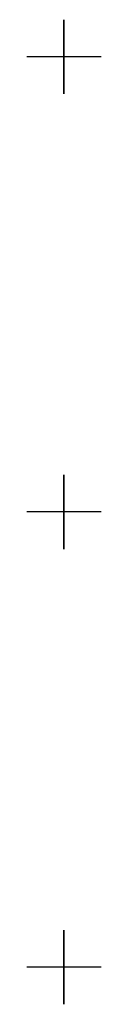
# Model space of a CAD drawing. Header units: inches. Extents: x 15.8 to 92.1, y 11.1 to 25.8.
import ezdxf

# ---------------------------------------------------------------- set-up
doc = ezdxf.new("R2010")
doc.units = ezdxf.units.IN
doc.header["$MEASUREMENT"] = 0

msp = doc.modelspace()

# ---------------------------------------------------------------- linework, layer by layer
for p, q in [((91.587, 25.782, 1.125), (91.587, 24.68, 1.125)), ((91.587, 24.68, 1.125), (91.587, 25.782, 1.125)), ((92.139, 25.231, 1.125), (91.036, 25.231, 1.125)), ((92.139, 25.231, 1.125), (91.036, 25.231, 1.125)), ((91.587, 19.017, 1.125), (91.587, 17.914, 1.125)), ((91.587, 17.914, 1.125), (91.587, 19.017, 1.125)), ((92.139, 18.466, 1.125), (91.036, 18.466, 1.125)), ((92.139, 18.466, 1.125), (91.036, 18.466, 1.125)), ((91.587, 12.251, 1.125), (91.587, 11.149, 1.125)), ((91.587, 11.149, 1.125), (91.587, 12.251, 1.125)), ((92.139, 11.7, 1.125), (91.036, 11.7, 1.125)), ((92.139, 11.7, 1.125), (91.036, 11.7, 1.125))]:
    msp.add_line(p, q)

doc.saveas('drawing.dxf')
